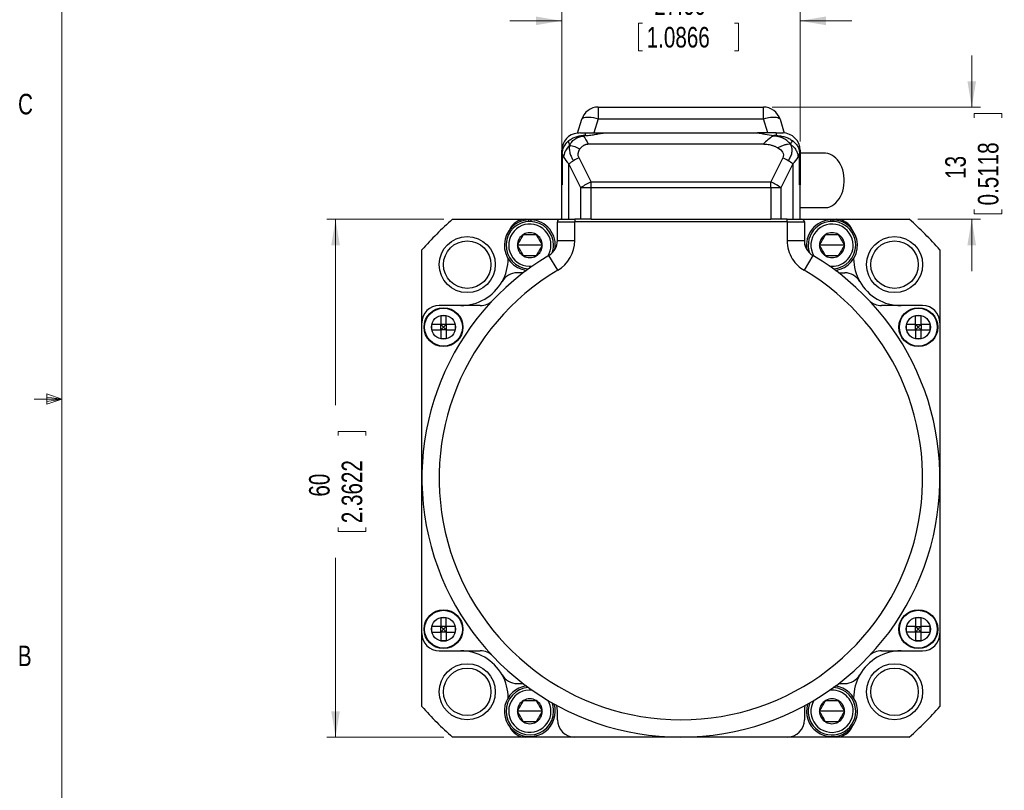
# Model space of a CAD drawing. Header units: millimetres. Extents: x 11 to 421, y 5 to 275.
# Tile 5 of 8: x 11 to 125, y 95 to 184. Entities that reach past the tile are written whole.
import ezdxf

# ---------------------------------------------------------------- set-up
doc = ezdxf.new("R2010")
doc.units = ezdxf.units.MM
doc.styles.add('SLDTEXTSTYLE0', font='TXT', dxfattribs={"width": 0.75})
doc.dimstyles.new('SLDDIMSTYLE0', dxfattribs={"dimtxt": 2.38125, "dimasz": 3, "dimexe": 0, "dimexo": 0.0625, "dimgap": 0.595313, "dimtad": 0, "dimrnd": 1e-09, "dimzin": 12, "dimdsep": 46, "dimtxsty": 'SLDTEXTSTYLE0', "dimsah": 1, "dimcen": 0.09, "dimadec": 0, "dimazin": 0, "dimtfac": 1, "dimtofl": 0, "dimtmove": 0, "dimatfit": 3, "dimfxl": 1, "dimtolj": 1, "dimtzin": 12, "dimarcsym": 0})
doc.dimstyles.new('SLDDIMSTYLE4', dxfattribs={"dimtxt": 2.38125, "dimasz": 3, "dimexe": 0, "dimexo": 0.0625, "dimgap": 0.595313, "dimtad": 0, "dimrnd": 1e-09, "dimzin": 12, "dimdsep": 46, "dimtxsty": 'SLDTEXTSTYLE0', "dimsah": 1, "dimcen": 0.09, "dimadec": 0, "dimazin": 0, "dimtfac": 1, "dimtofl": 0, "dimtmove": 0, "dimatfit": 3, "dimfxl": 1, "dimtolj": 1, "dimtzin": 12, "dimarcsym": 0})
doc.dimstyles.new('SLDDIMSTYLE7', dxfattribs={"dimtxt": 2.38125, "dimasz": 3, "dimexe": 0, "dimexo": 0.0625, "dimgap": 0.595313, "dimtad": 0, "dimrnd": 1e-09, "dimzin": 4, "dimdsep": 46, "dimtxsty": 'SLDTEXTSTYLE0', "dimsah": 1, "dimcen": 0.09, "dimadec": 0, "dimazin": 0, "dimtfac": 1, "dimtofl": 0, "dimtmove": 0, "dimatfit": 3, "dimfxl": 1, "dimtolj": 1, "dimtzin": 12, "dimarcsym": 0})

# ---------------------------------------------------------------- blocks, each defined once
blk = doc.blocks.new('*D12')
at = {"color": 7, "linetype": 'Continuous', "lineweight": 0}
for p, q in [((121.32, 173.98), (121.32, 179.98)), ((98.2, 173.98), (122.32, 173.98)), ((121.61, 173.23), (124.82, 173.23)), ((121.61, 173.23), (121.61, 172.75)), ((124.82, 173.23), (124.82, 172.75)), ((121.61, 161.63), (121.61, 162.11)), ((124.82, 161.63), (124.82, 162.11)), ((115.09, 160.98), (122.32, 160.98)), ((121.32, 160.98), (121.32, 154.98)), ((121.61, 161.63), (124.82, 161.63))]:
    blk.add_line(p, q, dxfattribs=at)
for points in [[(121.32, 173.98), (121.82, 176.98), (120.82, 176.98)], [(121.32, 160.98), (120.82, 157.98), (121.82, 157.98)]]:
    blk.add_solid(points, dxfattribs=at)
at = {"color": 7, "linetype": 'Continuous', "lineweight": 0, "char_height": 2.381, "attachment_point": 1, "rotation": 90, "style": 'SLDTEXTSTYLE0'}
for s, insert in [('0.5118', (122.03, 162.59)), ('13', (118.25, 165.67))]:
    blk.add_mtext(s, dxfattribs=dict(at, insert=insert))
blk = doc.blocks.new('*D13')
at = {"color": 7, "linetype": 'Continuous', "lineweight": 0}
for p, q in [((73.83, 165.69), (73.83, 184.98)), ((101.43, 169.98), (101.43, 184.98)), ((73.83, 183.98), (67.83, 183.98)), ((82.71, 183.7), (82.71, 180.49)), ((82.71, 183.7), (83.19, 183.7)), ((94.31, 183.7), (93.83, 183.7)), ((94.31, 183.7), (94.31, 180.49)), ((101.43, 183.98), (107.43, 183.98)), ((82.71, 180.49), (83.19, 180.49)), ((94.31, 180.49), (93.83, 180.49))]:
    blk.add_line(p, q, dxfattribs=at)
for points in [[(73.83, 183.98), (70.83, 184.48), (70.83, 183.48)], [(101.43, 183.98), (104.43, 183.48), (104.43, 184.48)]]:
    blk.add_solid(points, dxfattribs=at)
at = {"color": 7, "linetype": 'Continuous', "lineweight": 0, "char_height": 2.381, "attachment_point": 1, "style": 'SLDTEXTSTYLE0'}
for s, insert in [('27.60', (84.55, 187.05)), ('1.0866', (83.67, 183.27))]:
    blk.add_mtext(s, dxfattribs=dict(at, insert=insert))
blk = doc.blocks.new('*D14')
at = {"color": 7, "linetype": 'Continuous', "lineweight": 0}
for p, q in [((60.18, 160.98), (46.63, 160.98)), ((47.63, 160.98), (47.63, 139.44)), ((47.92, 136.41), (51.13, 136.41)), ((47.92, 136.41), (47.92, 135.92)), ((51.13, 136.41), (51.13, 135.92)), ((47.92, 124.8), (47.92, 125.28)), ((47.92, 124.8), (51.13, 124.8)), ((51.13, 124.8), (51.13, 125.28)), ((47.63, 100.98), (47.63, 121.76)), ((60.18, 100.98), (46.63, 100.98))]:
    blk.add_line(p, q, dxfattribs=at)
for points in [[(47.63, 160.98), (47.13, 157.98), (48.13, 157.98)], [(47.63, 100.98), (48.13, 103.98), (47.13, 103.98)]]:
    blk.add_solid(points, dxfattribs=at)
at = {"color": 7, "linetype": 'Continuous', "lineweight": 0, "char_height": 2.381, "attachment_point": 1, "rotation": 90, "style": 'SLDTEXTSTYLE0'}
for s, insert in [('2.3622', (48.34, 125.77)), ('60', (44.56, 128.85))]:
    blk.add_mtext(s, dxfattribs=dict(at, insert=insert))

msp = doc.modelspace()

# ---------------------------------------------------------------- linework, layer by layer
at = {"color": 7, "linetype": 'Continuous', "lineweight": 0}
for p, q in [((15.9068, 270.3087), (15.9068, 9.9587)), ((14.2004, 140.7435), (14.2004, 139.5602)), ((15.9068, 140.1337), (14.2004, 140.7435)), ((15.9068, 140.1337), (14.2004, 140.3632)), ((15.9068, 140.1337), (12.7318, 140.1337)), ((15.9068, 140.1337), (14.2004, 139.8718)), ((15.9068, 140.1337), (14.2004, 139.5602))]:
    msp.add_line(p, q, dxfattribs=at)
at = {"color": 7, "linetype": 'Continuous', "lineweight": 30}
for p, q in [((78.0637, 173.9847), (78.0637, 172.636)), ((78.0637, 173.9847), (97.2034, 173.9847)), ((97.2034, 172.636), (97.2034, 173.9847)), ((75.6622, 170.9693), (76.151, 172.5691)), ((78.0637, 172.636), (77.5592, 170.9847)), ((78.0637, 172.636), (97.2034, 172.636)), ((97.708, 170.9847), (97.2034, 172.636)), ((99.1161, 172.5691), (99.6024, 170.9775)), ((76.012, 170.9847), (76.5836, 170.9847)), ((76.5836, 170.6888), (76.3141, 170.6888)), ((76.5836, 170.9847), (78.7534, 170.9847)), ((76.5836, 170.6888), (76.5836, 170.9847)), ((78.7427, 170.9847), (96.5244, 170.9847)), ((98.6836, 170.9847), (96.5137, 170.9847)), ((98.6836, 170.9847), (99.4336, 170.9847)), ((98.6836, 170.9847), (98.6836, 170.6832)), ((73.8415, 164.9847), (73.8415, 168.9847)), ((97.1432, 169.6732), (76.8972, 169.6732)), ((101.4336, 168.9847), (101.4336, 164.9847)), ((73.8892, 168.5887), (73.8892, 164.9847)), ((77.2339, 165.3181), (75.8336, 168.0956)), ((99.4336, 168.0956), (98.0332, 165.3181)), ((101.3779, 164.9847), (101.3779, 168.5887)), ((76.0576, 164.6295), (74.6572, 167.4071)), ((74.6572, 160.9847), (74.6572, 167.4071)), ((100.6099, 167.4071), (99.2095, 164.6295)), ((100.6099, 167.4071), (100.6099, 160.9847)), ((73.8336, 160.9847), (73.8336, 164.9847)), ((73.8892, 164.9847), (73.8336, 164.9847)), ((77.2339, 164.6295), (76.0576, 164.6295)), ((76.0576, 160.9847), (76.0576, 164.6295)), ((77.2339, 164.6295), (77.2339, 165.3181)), ((77.2339, 165.3181), (98.0332, 165.3181)), ((98.0332, 164.6295), (77.2339, 164.6295)), ((77.2339, 160.9847), (77.2339, 164.6295)), ((98.0332, 164.6295), (98.0332, 165.3181)), ((98.0332, 164.6295), (98.0332, 160.9847)), ((99.2095, 164.6295), (98.0332, 164.6295)), ((99.2095, 164.6295), (99.2095, 160.9847)), ((101.3779, 164.9847), (101.4336, 164.9847)), ((101.4336, 160.9847), (101.4336, 164.9847)), ((61.176, 160.9847), (69.6336, 160.9847)), ((69.6336, 160.9847), (73.6336, 160.9847)), ((69.9936, 160.9313), (69.9936, 160.7311)), ((70.2736, 160.7311), (70.2736, 160.9313)), ((73.6336, 160.9847), (75.3336, 160.9847)), ((75.3336, 160.9847), (75.3336, 160.6847)), ((76.1804, 160.9847), (75.3336, 160.9847)), ((77.2339, 160.9847), (76.1804, 160.9847)), ((77.2339, 160.9847), (98.0332, 160.9847)), ((99.0868, 160.9847), (98.0332, 160.9847)), ((99.9336, 160.9847), (99.0868, 160.9847)), ((99.9336, 160.6847), (99.9336, 160.9847)), ((99.9336, 160.9847), (101.6336, 160.9847)), ((101.6336, 160.9847), (105.6336, 160.9847)), ((104.9936, 160.7311), (104.9936, 160.9313)), ((105.2736, 160.7311), (105.2736, 160.9313)), ((105.6336, 160.9847), (114.0911, 160.9847)), ((73.3336, 160.6847), (75.3336, 160.6847)), ((73.3336, 158.5221), (73.3336, 160.6847)), ((75.3336, 158.5221), (75.3336, 160.6847)), ((99.9336, 160.6847), (75.3336, 160.6847)), ((99.9336, 160.6847), (99.9336, 158.5221)), ((99.9336, 160.6847), (101.9336, 160.6847)), ((101.9336, 160.6847), (101.9336, 158.5221)), ((57.6336, 148.9847), (57.6336, 157.4422)), ((70.1336, 157.9847), (68.6902, 157.9847)), ((71.5769, 157.9847), (70.1336, 157.9847)), ((73.3336, 158.5221), (75.3336, 158.5221)), ((99.9336, 158.5221), (101.9336, 158.5221)), ((101.9336, 158.5221), (101.9336, 157.9847)), ((105.1336, 157.9847), (103.6902, 157.9847)), ((106.5769, 157.9847), (105.1336, 157.9847)), ((117.6336, 157.4422), (117.6336, 148.9847)), ((73.3711, 155.0799), (72.3523, 156.801)), ((102.9148, 156.801), (101.8961, 155.0799)), ((69.3699, 154.7847), (68.6574, 154.7847)), ((105.8972, 154.7847), (106.6098, 154.7847)), ((64.3957, 150.9847), (59.6336, 150.9847)), ((115.6336, 150.9847), (110.8715, 150.9847)), ((59.8086, 149.8347), (60.4586, 149.8347)), ((59.8086, 149.8347), (59.8086, 148.8097)), ((60.4586, 148.8097), (60.4586, 149.8347)), ((114.8086, 149.8347), (115.4586, 149.8347)), ((114.8086, 148.8097), (114.8086, 149.8347)), ((115.4586, 148.8097), (115.4586, 149.8347)), ((57.6336, 130.9847), (57.6336, 148.9847)), ((59.8086, 148.8097), (58.7836, 148.8097)), ((58.7836, 148.1597), (58.7836, 148.8097)), ((59.8086, 148.1597), (59.8086, 148.8097)), ((60.4586, 148.8097), (59.8086, 148.8097)), ((60.1336, 148.4847), (59.8086, 148.8097)), ((60.1336, 148.4847), (59.8086, 148.1597)), ((60.4586, 148.8097), (60.1336, 148.4847)), ((60.4586, 148.1597), (60.1336, 148.4847)), ((61.4836, 148.8097), (60.4586, 148.8097)), ((60.4586, 148.8097), (60.4586, 148.1597)), ((61.4836, 148.8097), (61.4836, 148.1597)), ((114.8086, 148.8097), (113.7836, 148.8097)), ((113.7836, 148.1597), (113.7836, 148.8097)), ((114.8086, 148.8097), (115.4586, 148.8097)), ((114.8086, 148.1597), (114.8086, 148.8097)), ((114.8086, 148.8097), (115.1336, 148.4847)), ((114.8086, 148.1597), (115.1336, 148.4847)), ((115.1336, 148.4847), (115.4586, 148.8097)), ((115.1336, 148.4847), (115.4586, 148.1597)), ((116.4836, 148.8097), (115.4586, 148.8097)), ((115.4586, 148.8097), (115.4586, 148.1597)), ((116.4836, 148.8097), (116.4836, 148.1597)), ((117.6336, 148.9847), (117.6336, 130.9847)), ((58.7836, 148.1597), (59.8086, 148.1597)), ((59.8086, 148.1597), (59.8086, 147.1347)), ((60.4586, 148.1597), (59.8086, 148.1597)), ((60.4586, 147.1347), (59.8086, 147.1347)), ((60.4586, 148.1597), (61.4836, 148.1597)), ((60.4586, 148.1597), (60.4586, 147.1347)), ((113.7836, 148.1597), (114.8086, 148.1597)), ((114.8086, 148.1597), (114.8086, 147.1347)), ((114.8086, 148.1597), (115.4586, 148.1597)), ((115.4586, 147.1347), (114.8086, 147.1347)), ((115.4586, 148.1597), (116.4836, 148.1597)), ((115.4586, 147.1347), (115.4586, 148.1597)), ((57.6336, 112.9847), (57.6336, 130.9847)), ((117.6336, 130.9847), (117.6336, 112.9847)), ((59.8086, 114.8347), (60.4586, 114.8347)), ((59.8086, 114.8347), (59.8086, 113.8097)), ((60.4586, 113.8097), (60.4586, 114.8347)), ((114.8086, 114.8347), (115.4586, 114.8347)), ((114.8086, 114.8347), (114.8086, 113.8097)), ((115.4586, 113.8097), (115.4586, 114.8347)), ((57.6336, 104.5271), (57.6336, 112.9847)), ((59.8086, 113.8097), (58.7836, 113.8097)), ((58.7836, 113.1597), (58.7836, 113.8097)), ((58.7836, 113.1597), (59.8086, 113.1597)), ((59.8086, 113.1597), (59.8086, 113.8097)), ((60.4586, 113.8097), (59.8086, 113.8097)), ((60.1336, 113.4847), (59.8086, 113.8097)), ((60.1336, 113.4847), (59.8086, 113.1597)), ((59.8086, 113.1597), (59.8086, 112.1347)), ((60.4586, 113.1597), (59.8086, 113.1597)), ((60.4586, 113.8097), (60.1336, 113.4847)), ((60.4586, 113.1597), (60.1336, 113.4847)), ((61.4836, 113.8097), (60.4586, 113.8097)), ((60.4586, 113.8097), (60.4586, 113.1597)), ((60.4586, 113.1597), (61.4836, 113.1597)), ((60.4586, 113.1597), (60.4586, 112.1347)), ((61.4836, 113.8097), (61.4836, 113.1597)), ((114.8086, 113.8097), (113.7836, 113.8097)), ((113.7836, 113.1597), (113.7836, 113.8097)), ((114.8086, 113.1597), (113.7836, 113.1597)), ((114.8086, 113.8097), (115.4586, 113.8097)), ((114.8086, 113.1597), (114.8086, 113.8097)), ((115.1336, 113.4847), (114.8086, 113.8097)), ((114.8086, 113.1597), (115.1336, 113.4847)), ((114.8086, 113.1597), (114.8086, 112.1347)), ((115.4586, 113.1597), (114.8086, 113.1597)), ((115.1336, 113.4847), (115.4586, 113.8097)), ((115.4586, 113.1597), (115.1336, 113.4847)), ((116.4836, 113.8097), (115.4586, 113.8097)), ((115.4586, 113.1597), (115.4586, 113.8097)), ((115.4586, 112.1347), (115.4586, 113.1597)), ((115.4586, 113.1597), (116.4836, 113.1597)), ((116.4836, 113.8097), (116.4836, 113.1597)), ((117.6336, 112.9847), (117.6336, 104.5271)), ((60.4586, 112.1347), (59.8086, 112.1347)), ((115.4586, 112.1347), (114.8086, 112.1347)), ((59.6336, 110.9847), (64.3957, 110.9847)), ((110.8715, 110.9847), (115.6336, 110.9847)), ((68.6574, 107.1847), (69.3699, 107.1847)), ((105.8972, 107.1847), (106.6098, 107.1847)), ((70.1336, 103.9847), (68.6902, 103.9847)), ((71.5769, 103.9847), (70.1336, 103.9847)), ((73.3336, 102.9847), (73.3336, 103.9847)), ((101.9336, 103.9847), (101.9336, 102.9847)), ((105.1336, 103.9847), (103.6902, 103.9847)), ((106.5769, 103.9847), (105.1336, 103.9847)), ((69.6336, 100.9847), (61.176, 100.9847)), ((75.3336, 100.9847), (69.6336, 100.9847)), ((99.9336, 100.9847), (75.3336, 100.9847)), ((105.6336, 100.9847), (99.9336, 100.9847)), ((114.0911, 100.9847), (105.6336, 100.9847))]:
    msp.add_line(p, q, dxfattribs=at)
at = {"color": 7, "linetype": 'Continuous', "lineweight": 30, "flags": 128}
for points in [[(76.151, 172.5691), (76.1987, 172.6507), (76.2869, 172.7179), (76.4137, 172.7691), (76.5764, 172.8033), (76.7713, 172.8196), (76.9944, 172.8179), (77.2407, 172.798), (77.5049, 172.7605), (77.7813, 172.7061), (78.0637, 172.636)], [(97.2034, 172.636), (97.4859, 172.7061), (97.7622, 172.7605), (98.0264, 172.798), (98.2727, 172.8179), (98.4958, 172.8196), (98.6908, 172.8033), (98.8534, 172.7691), (98.9802, 172.7179), (99.0684, 172.6507), (99.1161, 172.5691)], [(104.3213, 162.3347), (104.3888, 162.3361), (104.6419, 162.3675), (104.8908, 162.4394), (105.1322, 162.5509), (105.3632, 162.7005), (105.5806, 162.8864), (105.7816, 163.1061), (105.9636, 163.3567), (106.1242, 163.635), (106.2614, 163.9373), (106.3734, 164.2598), (106.4586, 164.5982), (106.5161, 164.9481), (106.545, 165.305), (106.545, 165.6643), (106.5161, 166.0212), (106.4586, 166.3711), (106.3734, 166.7095), (106.2614, 167.032), (106.1242, 167.3343), (105.9636, 167.6126), (105.7816, 167.8632), (105.5806, 168.0829), (105.3632, 168.2688), (105.1322, 168.4184), (104.8908, 168.53), (104.6419, 168.6019), (104.3888, 168.6332), (104.3213, 168.6347)], [(73.3336, 103.9847), (73.3134, 104.3429), (73.2636, 104.6502)], [(102.0035, 104.6502), (101.9537, 104.3429), (101.9336, 103.9847)]]:
    msp.add_lwpolyline(points, dxfattribs=at)
at = {"color": 7, "linetype": 'Continuous', "lineweight": 30}
for centre, radius in [((62.8848, 155.7334), 3.25), ((112.3823, 155.7334), 3.25), ((62.8848, 155.7334), 2.75), ((112.3823, 155.7334), 2.75), ((60.1336, 148.4847), 2.25), ((60.1336, 148.4847), 2.1917), ((115.1336, 148.4847), 2.25), ((115.1336, 148.4847), 2.1917), ((60.1336, 148.4847), 1.3947), ((115.1336, 148.4847), 1.3947), ((60.1336, 113.4847), 2.25), ((60.1336, 113.4847), 2.1917), ((115.1336, 113.4847), 2.25), ((115.1336, 113.4847), 2.1917), ((60.1336, 113.4847), 1.3947), ((115.1336, 113.4847), 1.3947), ((62.8848, 106.2359), 3.25), ((62.8848, 106.2359), 2.75), ((112.3823, 106.2359), 3.25), ((112.3823, 106.2359), 2.75)]:
    msp.add_circle(centre, radius, dxfattribs=at)
for centre, radius, start, end in [((78.0637, 171.9847), 2, 90, 163.009177), ((97.2034, 171.9847), 2, 16.990823, 90), ((75.8336, 168.9847), 1.992, 95.138912, 180), ((99.4336, 168.9847), 2, 0, 90), ((77.8401, 163.2389), 5.2446, 120.144145, 127.365693), ((78.4216, 162.2744), 6.3706, 113.969055, 120.310243), ((96.8455, 162.2744), 6.3706, 59.689757, 66.030945), ((97.427, 163.2389), 5.2446, 52.634307, 59.855855), ((79.6003, 159.9259), 5.8886, 113.694263, 126.986288), ((95.6668, 159.9259), 5.8886, 53.013712, 66.305737), ((87.6336, 130.9847), 40, 131.409622, 138.590378), ((70.1336, 157.9847), 2.95, 92.720143, 262.264314), ((69.6336, 158.9847), 2, 90, 156.031), ((70.1336, 157.9847), 2.95, 87.279857, 92.720143), ((70.1336, 157.9847), 2.95, 350.125274, 87.279857), ((73.6336, 160.6847), 0.3, 90, 180), ((101.6336, 160.6847), 0.3, 0, 90), ((105.1336, 157.9847), 2.95, 92.720143, 189.874726), ((105.1336, 157.9847), 2.95, 87.279857, 92.720143), ((105.1336, 157.9847), 2.95, 277.735686, 87.279857), ((105.6336, 158.9847), 2, 23.969, 90), ((87.6336, 130.9847), 40, 41.409622, 48.590378), ((70.1336, 157.9847), 2.75, 0, 266.754396), ((70.1336, 157.9847), 2.45, 0, 276.578247), ((105.1336, 157.9847), 2.75, 0, 198.846314), ((105.1336, 157.9847), 2.45, 0, 210.679816), ((70.1336, 157.9847), 1.4434, 120, 180), ((70.1336, 157.9847), 1.4434, 60, 120), ((70.1336, 157.9847), 1.4434, 360, 60), ((105.1336, 157.9847), 1.4434, 120, 180), ((105.1336, 157.9847), 1.4434, 60, 120), ((105.1336, 157.9847), 1.4434, 360, 60), ((70.1336, 157.9847), 1.4434, 180, 240), ((70.1336, 157.9847), 1.4434, 300, 360), ((70.1336, 157.9847), 2.45, 329.320184, 0), ((71.3336, 158.5221), 2, 300.622208, 0), ((70.1336, 157.9847), 2.75, 341.153686, 0), ((71.3336, 158.5221), 4, 300.622208, 0), ((103.9336, 158.5221), 2, 180, 239.377792), ((105.1336, 157.9847), 1.4434, 180, 240), ((105.1336, 157.9847), 2.45, 263.421753, 0), ((105.1336, 157.9847), 2.75, 273.245604, 0), ((105.1336, 157.9847), 1.4434, 300, 360), ((87.6336, 130.9847), 30, 120.622208, 59.377792), ((62.1336, 156.4847), 5.5, 330.440092, 359.318429), ((70.1336, 157.9847), 1.4434, 240, 300), ((105.1336, 157.9847), 1.4434, 240, 300), ((113.1336, 156.4847), 5.5, 180.681571, 209.559908), ((87.6336, 130.9847), 28, 120.622208, 59.377792), ((68.6574, 152.7847), 2, 90, 150.440092), ((106.6098, 152.7847), 2, 29.559908, 90), ((62.1336, 156.4847), 5.5, 270, 330.440092), ((113.1336, 156.4847), 5.5, 209.559908, 270), ((59.6336, 148.9847), 2, 90, 180), ((64.3957, 152.9847), 2, 270, 316.567463), ((110.8715, 152.9847), 2, 223.432537, 270), ((115.6336, 148.9847), 2, 0, 90), ((59.6336, 112.9847), 2, 180, 270), ((115.6336, 112.9847), 2, 270, 0), ((62.1336, 105.4847), 5.5, 29.559908, 90), ((64.3957, 108.9847), 2, 43.432537, 90), ((113.1336, 105.4847), 5.5, 90, 150.440092), ((110.8715, 108.9847), 2, 90, 136.567463), ((68.6574, 109.1847), 2, 209.559908, 270), ((62.1336, 105.4847), 5.5, 0.681571, 29.559908), ((106.6098, 109.1847), 2, 270, 330.440092), ((113.1336, 105.4847), 5.5, 150.440092, 179.318429), ((70.1336, 103.9847), 2.95, 97.735686, 16.365884), ((70.1336, 103.9847), 2.75, 92.918137, 0), ((70.1336, 103.9847), 2.45, 83.421753, 0), ((105.1336, 103.9847), 2.95, 163.634116, 82.264314), ((105.1336, 103.9847), 2.45, 0, 96.578247), ((105.1336, 103.9847), 2.75, 0, 87.081863), ((70.1336, 103.9847), 1.4434, 120, 180), ((70.1336, 103.9847), 1.4434, 60, 120), ((70.1336, 103.9847), 1.4434, 360, 60), ((70.1336, 103.9847), 2.45, 0, 30.679816), ((70.1336, 103.9847), 2.75, 0, 20.855965), ((105.1336, 103.9847), 2.75, 159.144035, 0), ((105.1336, 103.9847), 2.45, 149.320184, 0), ((105.1336, 103.9847), 1.4434, 120, 180), ((105.1336, 103.9847), 1.4434, 60, 120), ((105.1336, 103.9847), 1.4434, 360, 60), ((87.6336, 130.9847), 40, 221.409622, 228.590378), ((70.1336, 103.9847), 1.4434, 180, 240), ((70.1336, 103.9847), 1.4434, 300, 360), ((105.1336, 103.9847), 1.4434, 180, 240), ((105.1336, 103.9847), 1.4434, 300, 360), ((87.6336, 130.9847), 40, 311.409622, 318.590378), ((70.1336, 103.9847), 1.4434, 240, 300), ((75.3336, 102.9847), 2, 180, 270), ((99.9336, 102.9847), 2, 270, 0), ((105.1336, 103.9847), 1.4434, 240, 300), ((69.6336, 102.9847), 2, 203.969, 270), ((105.6336, 102.9847), 2, 270, 336.031)]:
    msp.add_arc(centre, radius, start, end, dxfattribs=at)
msp.add_ellipse((76.012, 168.9847), major_axis=(-2.8284, 0), ratio=0.70710678, start_param=4.71238898, end_param=4.83889315, dxfattribs=at)
for points, knots in [([(73.8892, 168.5887), (73.8895, 168.726), (73.9051, 168.8607), (73.971, 169.1242), (74.0211, 169.2534), (74.2067, 169.6166), (74.3793, 169.8333), (74.5748, 170.0252)], [0, 0, 0, 0, 0.25, 0.25, 0.5, 0.5, 1, 1, 1, 1]), ([(74.5748, 170.0252), (74.6892, 170.1375), (74.8168, 170.231), (75.0907, 170.391), (75.2366, 170.4578), (75.5324, 170.5669), (75.6839, 170.6098), (75.9946, 170.6704), (76.1543, 170.6887), (76.3141, 170.6888)], [0, 0, 0, 0, 0.25, 0.25, 0.5, 0.5, 0.75, 0.75, 1, 1, 1, 1]), ([(76.5836, 170.6888), (76.7943, 170.6888), (77, 170.704), (77.4026, 170.756), (77.5996, 170.7927), (77.9679, 170.8673), (78.1439, 170.9061), (78.466, 170.9646), (78.612, 170.9847), (78.7427, 170.9847)], [0, 0, 0, 0, 0.25, 0.25, 0.5, 0.5, 0.75, 0.75, 1, 1, 1, 1]), ([(96.5244, 170.9847), (96.6408, 170.9847), (96.7694, 170.9687), (97.05, 170.9205), (97.2035, 170.8878), (97.6842, 170.7881), (98.0408, 170.7191), (98.4134, 170.6969)], [0, 0, 0, 0, 0.25, 0.25, 0.5, 0.5, 1, 1, 1, 1]), ([(98.6836, 170.6832), (98.8495, 170.6761), (99.0146, 170.662), (99.3427, 170.6147), (99.5061, 170.5811), (99.8218, 170.4891), (99.9748, 170.4302), (100.2699, 170.2834), (100.4122, 170.1951), (100.5482, 170.0991)], [0, 0, 0, 0, 0.25, 0.25, 0.5, 0.5, 0.75, 0.75, 1, 1, 1, 1]), ([(100.5482, 170.0991), (100.6713, 170.0122), (100.7843, 169.9152), (100.9881, 169.6993), (101.0802, 169.5785), (101.2303, 169.3195), (101.2884, 169.1813), (101.3631, 168.8888), (101.3775, 168.7396), (101.3779, 168.5887)], [0, 0, 0, 0, 0.25, 0.25, 0.5, 0.5, 0.75, 0.75, 1, 1, 1, 1]), ([(76.8972, 169.6732), (76.8655, 169.6723), (76.8023, 169.6707), (76.7085, 169.6574), (76.6161, 169.6362), (76.5254, 169.6064), (76.4362, 169.5682), (76.3234, 169.508), (76.1931, 169.4176), (76.0546, 169.2882), (75.9803, 169.1871), (75.9426, 169.1357)], [0, 0, 0, 0, 0.08189288, 0.1632222, 0.24474193, 0.32720079, 0.41132245, 0.49778884, 0.66229436, 0.828428, 1, 1, 1, 1]), ([(98.8657, 169.2485), (98.8253, 169.2703), (98.7433, 169.3146), (98.614, 169.3738), (98.4783, 169.4287), (98.3357, 169.4787), (98.1864, 169.524), (97.9847, 169.5765), (97.7338, 169.6272), (97.4367, 169.6658), (97.2401, 169.6707), (97.1432, 169.6732)], [0, 0, 0, 0, 0.0777523, 0.15752897, 0.23954809, 0.32401038, 0.41109968, 0.50098369, 0.67253521, 0.83848743, 1, 1, 1, 1]), ([(68.6902, 157.9847), (68.808, 158.1888), (68.9276, 158.3959), (69.173, 158.821), (69.2939, 159.0303), (69.4119, 159.2347)], [0, 0, 0, 0, 0.5, 0.5, 1, 1, 1, 1]), ([(69.4119, 159.2347), (69.6475, 159.2347), (69.8868, 159.2347), (70.3776, 159.2347), (70.6193, 159.2347), (70.8552, 159.2347)], [0, 0, 0, 0, 0.5, 0.5, 1, 1, 1, 1]), ([(70.8552, 159.2347), (70.9731, 159.0306), (71.0927, 158.8234), (71.3381, 158.3983), (71.4589, 158.189), (71.5769, 157.9847)], [0, 0, 0, 0, 0.5, 0.5, 1, 1, 1, 1]), ([(103.6902, 157.9847), (103.808, 158.1888), (103.9276, 158.3959), (104.173, 158.821), (104.2939, 159.0303), (104.4119, 159.2347)], [0, 0, 0, 0, 0.5, 0.5, 1, 1, 1, 1]), ([(104.4119, 159.2347), (104.6475, 159.2347), (104.8868, 159.2347), (105.3776, 159.2347), (105.6193, 159.2347), (105.8552, 159.2347)], [0, 0, 0, 0, 0.5, 0.5, 1, 1, 1, 1]), ([(105.8552, 159.2347), (105.9731, 159.0306), (106.0927, 158.8234), (106.3381, 158.3983), (106.4589, 158.189), (106.5769, 157.9847)], [0, 0, 0, 0, 0.5, 0.5, 1, 1, 1, 1]), ([(69.4119, 156.7347), (69.294, 156.9388), (69.1744, 157.1459), (68.929, 157.571), (68.8082, 157.7803), (68.6902, 157.9847)], [0, 0, 0, 0, 0.5, 0.5, 1, 1, 1, 1]), ([(71.5769, 157.9847), (71.4591, 157.7806), (71.3395, 157.5734), (71.0941, 157.1483), (70.9732, 156.939), (70.8552, 156.7347)], [0, 0, 0, 0, 0.5, 0.5, 1, 1, 1, 1]), ([(99.9336, 158.5221), (99.9336, 158.142), (99.9888, 157.7622), (100.1969, 157.0468), (100.3494, 156.7116), (100.7202, 156.1143), (100.9379, 155.8521), (101.4025, 155.4081), (101.6492, 155.226), (101.8961, 155.0799)], [0, 0, 0, 0, 0.25, 0.25, 0.5, 0.5, 0.75, 0.75, 1, 1, 1, 1]), ([(104.4119, 156.7347), (104.294, 156.9388), (104.1744, 157.1459), (103.929, 157.571), (103.8082, 157.7803), (103.6902, 157.9847)], [0, 0, 0, 0, 0.5, 0.5, 1, 1, 1, 1]), ([(106.5769, 157.9847), (106.4591, 157.7806), (106.3395, 157.5734), (106.0941, 157.1483), (105.9732, 156.939), (105.8552, 156.7347)], [0, 0, 0, 0, 0.5, 0.5, 1, 1, 1, 1]), ([(70.8552, 156.7347), (70.6196, 156.7347), (70.3804, 156.7347), (69.8895, 156.7347), (69.6478, 156.7347), (69.4119, 156.7347)], [0, 0, 0, 0, 0.5, 0.5, 1, 1, 1, 1]), ([(105.8552, 156.7347), (105.6196, 156.7347), (105.3804, 156.7347), (104.8895, 156.7347), (104.6478, 156.7347), (104.4119, 156.7347)], [0, 0, 0, 0, 0.5, 0.5, 1, 1, 1, 1]), ([(68.6902, 103.9847), (68.808, 104.1888), (68.9276, 104.3959), (69.173, 104.821), (69.2939, 105.0303), (69.4119, 105.2347)], [0, 0, 0, 0, 0.5, 0.5, 1, 1, 1, 1]), ([(69.4119, 105.2347), (69.6475, 105.2347), (69.8868, 105.2347), (70.3776, 105.2347), (70.6193, 105.2347), (70.8552, 105.2347)], [0, 0, 0, 0, 0.5, 0.5, 1, 1, 1, 1]), ([(70.8552, 105.2347), (70.9731, 105.0306), (71.0927, 104.8234), (71.3381, 104.3983), (71.4589, 104.189), (71.5769, 103.9847)], [0, 0, 0, 0, 0.5, 0.5, 1, 1, 1, 1]), ([(103.6902, 103.9847), (103.808, 104.1888), (103.9276, 104.3959), (104.173, 104.821), (104.2939, 105.0303), (104.4119, 105.2347)], [0, 0, 0, 0, 0.5, 0.5, 1, 1, 1, 1]), ([(104.4119, 105.2347), (104.6475, 105.2347), (104.8868, 105.2347), (105.3776, 105.2347), (105.6193, 105.2347), (105.8552, 105.2347)], [0, 0, 0, 0, 0.5, 0.5, 1, 1, 1, 1]), ([(105.8552, 105.2347), (105.9731, 105.0306), (106.0927, 104.8234), (106.3381, 104.3983), (106.4589, 104.189), (106.5769, 103.9847)], [0, 0, 0, 0, 0.5, 0.5, 1, 1, 1, 1]), ([(69.4119, 102.7347), (69.294, 102.9388), (69.1744, 103.1459), (68.929, 103.571), (68.8082, 103.7803), (68.6902, 103.9847)], [0, 0, 0, 0, 0.5, 0.5, 1, 1, 1, 1]), ([(71.5769, 103.9847), (71.4591, 103.7806), (71.3395, 103.5734), (71.0941, 103.1483), (70.9732, 102.939), (70.8552, 102.7347)], [0, 0, 0, 0, 0.5, 0.5, 1, 1, 1, 1]), ([(104.4119, 102.7347), (104.294, 102.9388), (104.1744, 103.1459), (103.929, 103.571), (103.8082, 103.7803), (103.6902, 103.9847)], [0, 0, 0, 0, 0.5, 0.5, 1, 1, 1, 1]), ([(106.5769, 103.9847), (106.4591, 103.7806), (106.3395, 103.5734), (106.0941, 103.1483), (105.9732, 102.939), (105.8552, 102.7347)], [0, 0, 0, 0, 0.5, 0.5, 1, 1, 1, 1]), ([(70.8552, 102.7347), (70.6196, 102.7347), (70.3804, 102.7347), (69.8895, 102.7347), (69.6478, 102.7347), (69.4119, 102.7347)], [0, 0, 0, 0, 0.5, 0.5, 1, 1, 1, 1]), ([(105.8552, 102.7347), (105.6196, 102.7347), (105.3804, 102.7347), (104.8895, 102.7347), (104.6478, 102.7347), (104.4119, 102.7347)], [0, 0, 0, 0, 0.5, 0.5, 1, 1, 1, 1])]:
    msp.add_open_spline(points, degree=3, knots=knots, dxfattribs=at)
for points, degree in [([(74.5748, 170.0252), (74.5992, 169.955), (74.6449, 169.7999), (74.6924, 169.6257), (74.723, 169.5366)], 3), ([(74.723, 169.5366), (74.8046, 169.7033), (75.0083, 170.019), (75.4383, 170.3712), (75.9392, 170.5737), (76.2465, 170.6169), (76.3654, 170.6243)], 3), ([(76.3654, 170.6243), (76.3483, 170.6468), (76.3312, 170.6683), (76.3141, 170.6888)], 3), ([(76.3654, 170.6243), (76.5426, 170.3916), (76.7199, 170.0548), (76.8972, 169.6732)], 3), ([(98.2884, 170.6243), (97.9066, 170.3916), (97.5249, 170.0548), (97.1432, 169.6732)], 3), ([(98.2884, 170.6243), (98.33, 170.6497), (98.3717, 170.6739), (98.4134, 170.6969)], 3), ([(100.3396, 169.6739), (100.211, 169.8311), (99.9272, 170.1244), (99.3923, 170.437), (98.793, 170.6007), (98.4293, 170.6239), (98.2884, 170.6243)], 3), ([(98.6836, 170.6832), (98.5933, 170.687), (98.5032, 170.6914), (98.4134, 170.6969)], 3), ([(100.5482, 170.0991), (100.4649, 169.9768), (100.3933, 169.832), (100.3396, 169.6739)], 3), ([(74.723, 169.5366), (74.5075, 169.3478), (74.1809, 168.8778), (74.0657, 168.374), (74.0513, 168.1959)], 3), ([(74.723, 169.5366), (74.7022, 169.3687), (74.6971, 169.0255), (74.8051, 168.5207), (75.0003, 168.0724), (75.1461, 167.852), (75.2064, 167.7742)], 3), ([(74.723, 169.5366), (74.8147, 169.537), (75.0142, 169.5219), (75.3389, 169.4285), (75.6626, 169.2783), (75.8568, 169.1742), (75.9426, 169.1357)], 3), ([(75.8336, 168.0956), (75.6647, 168.4307), (75.7332, 168.825), (75.9426, 169.1357)], 3), ([(100.3396, 169.6739), (100.2211, 169.6813), (99.9747, 169.6721), (99.5847, 169.5751), (99.1973, 169.4139), (98.9659, 169.2965), (98.8657, 169.2485)], 3), ([(98.8657, 169.2485), (99.3515, 168.9755), (99.6448, 168.5811), (99.4336, 168.0956)], 3), ([(100.3396, 169.6739), (100.3898, 169.5215), (100.4889, 169.2056), (100.4838, 168.6806), (100.2997, 168.1512), (100.1242, 167.8688), (100.0607, 167.7742)], 3), ([(100.3396, 169.6739), (100.4928, 169.5641), (100.7664, 169.3163), (101.039, 168.91), (101.1754, 168.5165), (101.2036, 168.2919), (101.2158, 168.1959)], 3), ([(73.8892, 168.5887), (73.9258, 168.4578), (73.9804, 168.3268), (74.0513, 168.1959)], 3), ([(74.0513, 168.1959), (74.1938, 167.933), (74.4033, 167.6701), (74.6572, 167.4071)], 3), ([(100.6099, 167.4071), (100.8638, 167.6701), (101.0733, 167.933), (101.2158, 168.1959)], 3), ([(101.2158, 168.1959), (101.2868, 168.3268), (101.3413, 168.4578), (101.3779, 168.5887)], 3), ([(104.3213, 168.6347), (101.4336, 168.6347)], 1), ([(73.8892, 165.0491), (73.8836, 164.9847)], 1), ([(101.3836, 164.9847), (101.3779, 165.0491)], 1), ([(101.4336, 162.3347), (104.3213, 162.3347)], 1)]:
    msp.add_open_spline(points, degree=degree, dxfattribs=at)

# ---------------------------------------------------------------- texts
at = {"color": 7, "linetype": 'Continuous', "lineweight": 0, "char_height": 2.3813, "attachment_point": 1, "style": 'SLDTEXTSTYLE0'}
for s, insert in [('C', (10.8538, 175.5227)), ('B', (10.8306, 111.5884))]:
    msp.add_mtext(s, dxfattribs=dict(at, insert=insert))

# ---------------------------------------------------------------- dimensions: what is measured, and where the dimension line sits
at = {"color": 7, "linetype": 'Continuous', "lineweight": 0}
dim = msp.add_linear_dim(base=(73.8336, 183.9848), p1=(101.4336, 168.9847), p2=(73.8336, 164.6859), dimstyle='SLDDIMSTYLE7', dxfattribs=at)
dim.commit()
dim.dimension.update_dxf_attribs({"geometry": '*D13', "text_midpoint": (88.5095, 183.9848), "dimtype": 160})
for base, p1, p2, dimstyle, picture, middle in [((121.3223, 160.9847), (97.2034, 173.9847), (114.0911, 160.9847), 'SLDDIMSTYLE0', '*D12', (121.3223, 167.4281)), ((47.6335, 160.9847), (61.176, 100.9847), (61.176, 160.9847), 'SLDDIMSTYLE4', '*D14', (47.6335, 130.6037))]:
    dim = msp.add_linear_dim(base=base, p1=p1, p2=p2, angle=90, dimstyle=dimstyle, dxfattribs=at)
    dim.commit()
    dim.dimension.update_dxf_attribs({"geometry": picture, "text_midpoint": middle, "dimtype": 160})

doc.saveas('drawing.dxf')
